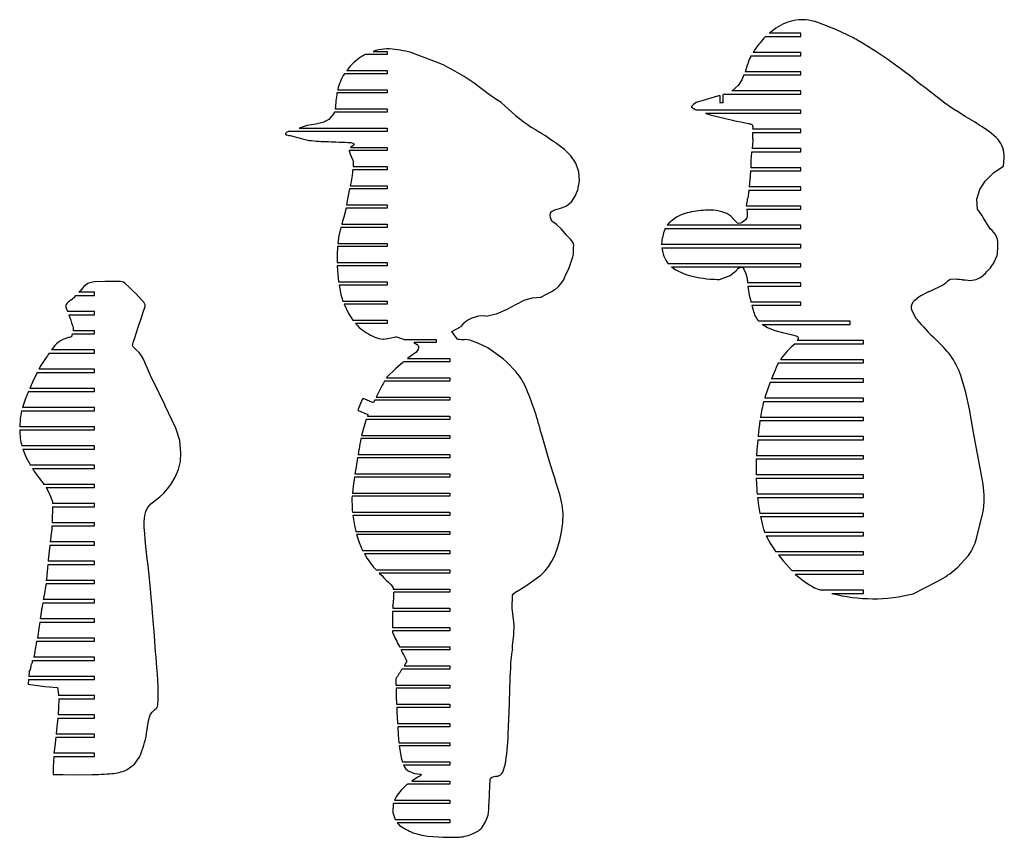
# Model space of a CAD drawing. Extents: x -545 to 865, y -1806 to 2117.
# Tile 3 of 12: x 225 to 532, y -1806 to -1551. Entities that reach past the tile are written whole.
import ezdxf

# ---------------------------------------------------------------- set-up
doc = ezdxf.new("R2010")
doc.units = 0
doc.layers.get('0').update_dxf_attribs({"linetype": 'CONTINUOUS'})

msp = doc.modelspace()

# ---------------------------------------------------------------- linework, layer by layer
at = {"color": 7, "linetype": 'CONTINUOUS'}
for p, q in [((479.42, -1554), (473.82, -1551.75)), ((457.51, -1556.16), (457, -1556.71)), ((457.51, -1556.16), (468.58, -1556.16)), ((458.89, -1554.98), (458.68, -1555.16)), ((468.58, -1555.16), (458.68, -1555.16)), ((460.09, -1554.08), (458.89, -1554.98)), ((468.58, -1556.16), (468.58, -1555.16)), ((483.17, -1555.71), (479.42, -1554)), ((457, -1556.71), (456.16, -1557.7)), ((487.82, -1558.25), (486.78, -1557.66)), ((491.96, -1560.81), (487.82, -1558.25)), ((339.32, -1561.81), (332.46, -1561.81)), ((334.9, -1560.81), (339.32, -1560.81)), ((339.32, -1560.81), (339.32, -1561.81)), ((355.54, -1564.51), (348.39, -1561.76)), ((453.01, -1562.16), (468.58, -1562.16)), ((468.58, -1561.16), (453.66, -1561.16)), ((468.58, -1562.16), (468.58, -1561.16)), ((495.76, -1563.37), (491.96, -1560.81)), ((330.52, -1562.95), (329.9, -1563.45)), ((331, -1562.62), (330.52, -1562.95)), ((357.01, -1565.15), (355.54, -1564.51)), ((360.44, -1566.98), (357.01, -1565.15)), ((496.59, -1563.97), (495.76, -1563.37)), ((499.99, -1566.48), (496.59, -1563.97)), ((339.32, -1567.81), (325.93, -1567.81)), ((326.66, -1566.81), (339.32, -1566.81)), ((339.32, -1566.81), (339.32, -1567.81)), ((363.4, -1568.64), (360.44, -1566.98)), ((366.53, -1570.72), (363.4, -1568.64)), ((450.78, -1568.16), (450.09, -1569.76)), ((450.78, -1568.16), (468.58, -1568.16)), ((451.34, -1566.57), (451.13, -1567.16)), ((468.58, -1567.16), (451.13, -1567.16)), ((451.45, -1566.23), (451.34, -1566.57)), ((468.58, -1568.16), (468.58, -1567.16)), ((370.9, -1574.1), (366.53, -1570.72)), ((449.01, -1571.46), (447.2, -1572.99)), ((450.09, -1569.76), (449.01, -1571.46)), ((506.39, -1571.44), (504.91, -1570.29)), ((507.26, -1572.12), (506.39, -1571.44)), ((339.32, -1573.81), (323.62, -1573.81)), ((323.84, -1572.81), (339.32, -1572.81)), ((339.32, -1572.81), (339.32, -1573.81)), ((443.23, -1574.63), (441.43, -1575.14)), ((443.23, -1574.63), (443.23, -1576.8)), ((444.73, -1574.16), (444.23, -1574.33)), ((444.23, -1576.8), (444.23, -1574.33)), ((444.73, -1574.16), (468.58, -1574.16)), ((447.2, -1572.99), (446.94, -1573.16)), ((468.58, -1573.16), (446.94, -1573.16)), ((468.58, -1574.16), (468.58, -1573.16)), ((513.49, -1577.01), (507.26, -1572.12)), ((377.18, -1578.83), (374.93, -1576.83)), ((441.43, -1575.14), (435.88, -1576.81)), ((443.23, -1576.8), (444.23, -1576.8)), ((322.82, -1579.81), (322.57, -1580.36)), ((339.32, -1579.81), (322.82, -1579.81)), ((323.1, -1578.71), (323.08, -1578.81)), ((323.08, -1578.81), (339.32, -1578.81)), ((339.32, -1578.81), (339.32, -1579.81)), ((468.58, -1579.16), (435.99, -1579.16)), ((438.75, -1580.16), (468.58, -1580.16)), ((440.24, -1580.61), (447.23, -1582.3)), ((468.58, -1580.16), (468.58, -1579.16)), ((447.23, -1582.3), (447.54, -1582.37)), ((339.32, -1585.81), (308.5, -1585.81)), ((308.96, -1587.12), (312.88, -1588.19)), ((311.81, -1584.81), (339.32, -1584.81)), ((339.32, -1584.81), (339.32, -1585.81)), ((387.87, -1586.64), (386.91, -1586.03)), ((453.51, -1586.16), (468.58, -1586.16)), ((468.58, -1585.16), (453.54, -1585.16)), ((468.58, -1586.16), (468.58, -1585.16)), ((312.88, -1588.19), (314.9, -1588.63)), ((453.5, -1588.7), (453.31, -1591.16)), ((453.5, -1588.27), (453.5, -1588.7)), ((327.45, -1591.81), (327.46, -1591.93)), ((339.32, -1591.81), (327.45, -1591.81)), ((327.97, -1590.73), (327.89, -1590.81)), ((327.89, -1590.81), (339.32, -1590.81)), ((328.23, -1590.53), (327.97, -1590.73)), ((339.32, -1590.81), (339.32, -1591.81)), ((453.15, -1592.46), (452.95, -1594.92)), ((453.18, -1592.16), (453.15, -1592.46)), ((453.18, -1592.16), (468.58, -1592.16)), ((468.58, -1591.16), (453.31, -1591.16)), ((468.58, -1592.16), (468.58, -1591.16)), ((328.71, -1595.8), (328.67, -1596.81)), ((452.95, -1595.55), (452.92, -1596.96)), ((452.95, -1594.92), (452.95, -1595.55)), ((531.9, -1596.71), (532.1, -1594.03)), ((532.1, -1594.03), (532.1, -1593.89)), ((328.61, -1597.81), (328.61, -1597.82)), ((339.32, -1597.81), (328.61, -1597.81)), ((328.67, -1596.81), (339.32, -1596.81)), ((339.32, -1596.81), (339.32, -1597.81)), ((452.86, -1598.16), (452.7, -1599.72)), ((452.86, -1598.16), (468.58, -1598.16)), ((452.92, -1596.96), (452.91, -1597.16)), ((468.58, -1597.16), (452.91, -1597.16)), ((468.58, -1598.16), (468.58, -1597.16)), ((328.18, -1601.11), (327.73, -1602.81)), ((452.7, -1599.72), (452.36, -1603.16)), ((327.52, -1603.81), (326.96, -1606.86)), ((339.32, -1603.81), (327.52, -1603.81)), ((327.73, -1602.81), (339.32, -1602.81)), ((339.32, -1602.81), (339.32, -1603.81)), ((452.26, -1604.16), (451.93, -1606.82)), ((452.26, -1604.16), (468.58, -1604.16)), ((468.58, -1603.16), (452.36, -1603.16)), ((468.58, -1604.16), (468.58, -1603.16)), ((326.96, -1606.86), (326.65, -1608.81)), ((326.46, -1609.81), (325.78, -1612.66)), ((339.32, -1609.81), (326.46, -1609.81)), ((326.65, -1608.81), (339.32, -1608.81)), ((339.32, -1608.81), (339.32, -1609.81)), ((445.43, -1611.5), (443.9, -1610.96)), ((451.58, -1608.94), (451.58, -1609.16)), ((468.58, -1609.16), (451.58, -1609.16)), ((451.64, -1610.16), (468.58, -1610.16)), ((468.58, -1610.16), (468.58, -1609.16)), ((325.1, -1614.81), (339.32, -1614.81)), ((339.32, -1614.81), (339.32, -1615.81)), ((392.23, -1614.87), (390.74, -1613.83)), ((393.73, -1616.35), (392.23, -1614.87)), ((427.31, -1614.54), (426.77, -1615.16)), ((429.35, -1612.79), (427.31, -1614.54)), ((527.66, -1616.27), (525.54, -1612.77)), ((339.32, -1615.81), (324.82, -1615.81)), ((394.42, -1617.09), (393.73, -1616.35)), ((395.35, -1618.2), (394.42, -1617.09)), ((426.19, -1616.16), (426.07, -1616.43)), ((426.19, -1616.16), (468.58, -1616.16)), ((468.58, -1615.16), (426.77, -1615.16)), ((468.58, -1616.16), (468.58, -1615.16)), ((323.89, -1620.81), (339.32, -1620.81)), ((339.32, -1620.81), (339.32, -1621.81)), ((396.52, -1619.39), (395.35, -1618.2)), ((425.04, -1620.95), (425.03, -1621.16)), ((339.32, -1621.81), (323.79, -1621.81)), ((397.51, -1624.13), (397.55, -1622.15)), ((468.58, -1621.16), (425.03, -1621.16)), ((425.16, -1622.16), (468.58, -1622.16)), ((468.58, -1622.16), (468.58, -1621.16)), ((529.85, -1624.59), (529.94, -1624.12)), ((529.94, -1624.12), (530.04, -1621.98)), ((323.67, -1626.81), (339.32, -1626.81)), ((339.32, -1626.81), (339.32, -1627.81)), ((396.42, -1627.87), (397.33, -1624.97)), ((397.33, -1624.97), (397.51, -1624.13)), ((468.58, -1627.16), (427.12, -1627.16)), ((468.58, -1628.16), (468.58, -1627.16)), ((528.79, -1626.98), (528.84, -1626.91)), ((528.84, -1626.91), (529.85, -1624.59)), ((339.32, -1627.81), (323.71, -1627.81)), ((395.06, -1630.77), (396.06, -1628.72)), ((396.06, -1628.72), (396.42, -1627.87)), ((428.12, -1628.16), (468.58, -1628.16)), ((448.9, -1628.65), (449.56, -1628.3)), ((451.39, -1630.18), (451.74, -1631.78)), ((251.06, -1632.76), (247.85, -1632.85)), ((255.51, -1632.76), (255.11, -1632.75)), ((324.14, -1632.81), (339.32, -1632.81)), ((339.32, -1632.81), (339.32, -1633.81)), ((451.74, -1631.78), (451.85, -1633.16)), ((468.58, -1633.16), (451.85, -1633.16)), ((468.58, -1634.16), (468.58, -1633.16)), ((525.61, -1630.7), (525.68, -1630.64)), ((525.68, -1630.64), (525.76, -1630.58)), ((247.86, -1636.1), (243.01, -1636.1)), ((247.86, -1637.1), (247.86, -1636.1)), ((260.64, -1636.41), (260.45, -1636.24)), ((262.69, -1638.51), (260.64, -1636.41)), ((339.32, -1633.81), (324.28, -1633.81)), ((451.93, -1634.16), (452.28, -1636.25)), ((451.93, -1634.16), (468.58, -1634.16)), ((242.08, -1637.1), (247.86, -1637.1)), ((325.5, -1638.81), (339.32, -1638.81)), ((339.32, -1638.81), (339.32, -1639.81)), ((452.95, -1639.09), (452.96, -1639.16)), ((468.58, -1639.16), (452.96, -1639.16)), ((468.58, -1640.16), (468.58, -1639.16)), ((247.86, -1642.1), (239.51, -1642.1)), ((247.86, -1643.1), (247.86, -1642.1)), ((339.32, -1639.81), (325.9, -1639.81)), ((453.22, -1640.16), (453.64, -1641.66)), ((453.22, -1640.16), (468.58, -1640.16)), ((239.88, -1643.1), (247.86, -1643.1)), ((328.58, -1644.81), (339.32, -1644.81)), ((339.32, -1644.81), (339.32, -1645.81)), ((483.92, -1645.16), (455.4, -1645.16)), ((483.92, -1646.16), (483.92, -1645.16)), ((247.86, -1648.1), (241.29, -1648.1)), ((247.86, -1649.1), (247.86, -1648.1)), ((339.32, -1645.81), (329.38, -1645.81)), ((359.46, -1648.33), (362.23, -1646.92)), ((456.5, -1646.16), (483.92, -1646.16)), ((240.07, -1650.14), (237.95, -1650.84)), ((241.01, -1649.1), (247.86, -1649.1)), ((344.5, -1650.81), (354.66, -1650.81)), ((354.66, -1650.81), (354.66, -1651.81)), ((365.08, -1651), (363.5, -1650.88)), ((467.48, -1651.07), (467.44, -1651.16)), ((488.11, -1651.16), (467.44, -1651.16)), ((488.11, -1652.16), (488.11, -1651.16)), ((510.67, -1650.81), (510.63, -1650.78)), ((510.83, -1650.98), (510.67, -1650.81)), ((235.52, -1652.75), (234.48, -1654.1)), ((247.86, -1654.1), (234.48, -1654.1)), ((247.86, -1655.1), (247.86, -1654.1)), ((354.66, -1651.81), (347.67, -1651.81)), ((374.84, -1656.32), (370.74, -1653.49)), ((466.81, -1652.16), (488.11, -1652.16)), ((232.58, -1656.75), (231.16, -1658.95)), ((233.75, -1655.1), (247.86, -1655.1)), ((358.85, -1657.81), (344.47, -1657.81)), ((346.53, -1656.15), (345.7, -1656.81)), ((345.7, -1656.81), (358.85, -1656.81)), ((358.85, -1656.81), (358.85, -1657.81)), ((379.63, -1660.99), (376.63, -1657.84)), ((488.11, -1657.16), (462.15, -1657.16)), ((488.11, -1658.16), (488.11, -1657.16)), ((231.16, -1658.95), (230.5, -1660.1)), ((247.86, -1660.1), (230.5, -1660.1)), ((247.86, -1661.1), (247.86, -1660.1)), ((341.68, -1660.18), (339.34, -1662.53)), ((341.88, -1660.02), (341.68, -1660.18)), ((344.19, -1658.03), (341.88, -1660.02)), ((461.56, -1658.16), (488.11, -1658.16)), ((229.95, -1661.1), (228.51, -1664.15)), ((229.95, -1661.1), (247.86, -1661.1)), ((358.85, -1663.81), (338.46, -1663.81)), ((339.34, -1662.53), (339.12, -1662.81)), ((339.12, -1662.81), (358.85, -1662.81)), ((358.85, -1662.81), (358.85, -1663.81)), ((460.16, -1661.12), (459.38, -1663.16)), ((488.11, -1663.16), (459.38, -1663.16)), ((488.11, -1664.16), (488.11, -1663.16)), ((520.07, -1667.4), (518.56, -1662.13)), ((227.27, -1667.1), (247.86, -1667.1)), ((247.86, -1666.1), (227.68, -1666.1)), ((247.86, -1667.1), (247.86, -1666.1)), ((269.84, -1671.26), (266.39, -1664.21)), ((336.72, -1667.15), (335.87, -1668.81)), ((459, -1664.16), (457.43, -1668.69)), ((459, -1664.16), (488.11, -1664.16)), ((331.48, -1669.56), (330.23, -1672.62)), ((331.48, -1669.56), (331.63, -1669.62)), ((331.63, -1669.62), (331.77, -1669.28)), ((335.01, -1670.6), (331.77, -1669.28)), ((335.37, -1669.86), (335.01, -1670.6)), ((335.39, -1669.81), (335.37, -1669.86)), ((358.85, -1669.81), (335.39, -1669.81)), ((335.87, -1668.81), (358.85, -1668.81)), ((358.85, -1668.81), (358.85, -1669.81)), ((456.99, -1670.16), (488.11, -1670.16)), ((457.43, -1668.69), (457.29, -1669.16)), ((488.11, -1669.16), (457.29, -1669.16)), ((488.11, -1670.16), (488.11, -1669.16)), ((521.19, -1672.57), (520.07, -1667.4)), ((225.1, -1673.1), (247.86, -1673.1)), ((247.86, -1672.1), (225.34, -1672.1)), ((247.86, -1673.1), (247.86, -1672.1)), ((330.38, -1672.68), (330.23, -1672.62)), ((330.24, -1673.02), (330.38, -1672.68)), ((330.24, -1673.02), (333.31, -1674.27)), ((522.53, -1679.91), (521.19, -1672.57)), ((358.85, -1675.81), (332.77, -1675.81)), ((333.31, -1674.27), (333.12, -1674.81)), ((333.12, -1674.81), (358.85, -1674.81)), ((358.85, -1674.81), (358.85, -1675.81)), ((455.76, -1676.16), (488.11, -1676.16)), ((488.11, -1675.16), (455.91, -1675.16)), ((488.11, -1676.16), (488.11, -1675.16)), ((247.86, -1678.1), (224.51, -1678.1)), ((224.51, -1679.1), (247.86, -1679.1)), ((247.86, -1679.1), (247.86, -1678.1)), ((358.85, -1681.81), (331.12, -1681.81)), ((331.34, -1680.81), (358.85, -1680.81)), ((358.85, -1680.81), (358.85, -1681.81)), ((389.95, -1688.69), (387.59, -1680.64)), ((455.08, -1682.16), (454.82, -1685.45)), ((455.08, -1682.16), (488.11, -1682.16)), ((488.11, -1681.16), (455.18, -1681.16)), ((488.11, -1682.16), (488.11, -1681.16)), ((523.9, -1687.75), (522.53, -1679.91)), ((247.86, -1684.1), (225.17, -1684.1)), ((225.47, -1685.1), (247.86, -1685.1)), ((247.86, -1685.1), (247.86, -1684.1)), ((358.85, -1687.81), (330.03, -1687.81)), ((330.2, -1686.81), (358.85, -1686.81)), ((358.85, -1686.81), (358.85, -1687.81)), ((454.63, -1688.16), (454.57, -1690.23)), ((454.63, -1688.16), (488.11, -1688.16)), ((488.11, -1687.16), (454.7, -1687.16)), ((488.11, -1688.16), (488.11, -1687.16)), ((525.47, -1696.04), (523.9, -1687.75)), ((247.86, -1690.1), (227.86, -1690.1)), ((228.47, -1691.1), (247.86, -1691.1)), ((247.86, -1691.1), (247.86, -1690.1)), ((454.57, -1690.23), (454.57, -1693.16)), ((358.85, -1693.81), (329.1, -1693.81)), ((329.24, -1692.81), (358.85, -1692.81)), ((358.85, -1692.81), (358.85, -1693.81)), ((488.11, -1693.16), (454.57, -1693.16)), ((454.59, -1694.16), (454.77, -1697.66)), ((454.59, -1694.16), (488.11, -1694.16)), ((488.11, -1694.16), (488.11, -1693.16)), ((247.86, -1696.1), (232.06, -1696.1)), ((232.81, -1697.1), (247.86, -1697.1)), ((247.86, -1697.1), (247.86, -1696.1)), ((358.85, -1699.81), (328.34, -1699.81)), ((328.45, -1698.81), (358.85, -1698.81)), ((358.85, -1698.81), (358.85, -1699.81)), ((488.11, -1699.16), (454.9, -1699.16)), ((455, -1700.16), (488.11, -1700.16)), ((488.11, -1700.16), (488.11, -1699.16)), ((234.74, -1703.1), (247.86, -1703.1)), ((247.86, -1702.1), (234.78, -1702.1)), ((247.86, -1703.1), (247.86, -1702.1)), ((234.66, -1706.17), (234.61, -1708.1)), ((328.46, -1704.81), (358.85, -1704.81)), ((328.57, -1705.81), (328.75, -1707.1)), ((358.85, -1705.81), (328.57, -1705.81)), ((358.85, -1704.81), (358.85, -1705.81)), ((488.11, -1705.16), (455.72, -1705.16)), ((455.89, -1706.16), (456.52, -1708.89)), ((455.89, -1706.16), (488.11, -1706.16)), ((488.11, -1706.16), (488.11, -1705.16)), ((523.45, -1713.06), (525.41, -1705.03)), ((234.58, -1709.1), (234.53, -1709.91)), ((234.58, -1709.1), (247.86, -1709.1)), ((247.86, -1708.1), (234.61, -1708.1)), ((247.86, -1709.1), (247.86, -1708.1)), ((329.53, -1710.81), (358.85, -1710.81)), ((358.85, -1711.81), (329.77, -1711.81)), ((358.85, -1710.81), (358.85, -1711.81)), ((488.11, -1711.16), (457.28, -1711.16)), ((457.73, -1712.16), (459.06, -1714.67)), ((457.73, -1712.16), (488.11, -1712.16)), ((488.11, -1712.16), (488.11, -1711.16)), ((233.94, -1715.1), (233.41, -1719.81)), ((233.94, -1715.1), (247.86, -1715.1)), ((247.86, -1714.1), (234.05, -1714.1)), ((247.86, -1715.1), (247.86, -1714.1)), ((331.63, -1716.81), (358.85, -1716.81)), ((358.85, -1717.81), (332.19, -1717.81)), ((358.85, -1716.81), (358.85, -1717.81)), ((488.11, -1717.16), (460.73, -1717.16)), ((461.51, -1718.16), (488.11, -1718.16)), ((488.11, -1718.16), (488.11, -1717.16)), ((517.6, -1721.94), (520.94, -1718.28)), ((233.27, -1721.1), (232.84, -1725.67)), ((233.27, -1721.1), (247.86, -1721.1)), ((233.41, -1719.81), (233.38, -1720.1)), ((247.86, -1720.1), (233.38, -1720.1)), ((247.86, -1721.1), (247.86, -1720.1)), ((334.09, -1720.74), (334.91, -1721.85)), ((334.91, -1721.85), (335.85, -1722.81)), ((463, -1720.03), (465.78, -1723.16)), ((265.38, -1728.89), (264.89, -1723.43)), ((335.85, -1722.81), (358.85, -1722.81)), ((358.85, -1723.81), (336.85, -1723.81)), ((358.85, -1722.81), (358.85, -1723.81)), ((488.11, -1723.16), (465.78, -1723.16)), ((466.8, -1724.16), (488.11, -1724.16)), ((488.11, -1724.16), (488.11, -1723.16)), ((232.72, -1727.49), (232.15, -1730.85)), ((232.75, -1727.1), (232.72, -1727.49)), ((232.75, -1727.1), (247.86, -1727.1)), ((232.84, -1725.67), (232.8, -1726.1)), ((247.86, -1726.1), (232.8, -1726.1)), ((247.86, -1727.1), (247.86, -1726.1)), ((341.19, -1728.43), (341.23, -1728.81)), ((503.68, -1730.27), (507.29, -1728.47)), ((507.29, -1728.47), (510.94, -1726.58)), ((510.94, -1726.58), (512.28, -1725.82)), ((341.23, -1728.81), (358.85, -1728.81)), ((358.85, -1729.81), (341.37, -1729.81)), ((358.85, -1728.81), (358.85, -1729.81)), ((488.11, -1729.16), (474.9, -1729.16)), ((478.26, -1730.16), (488.11, -1730.16)), ((488.11, -1730.16), (488.11, -1729.16)), ((231.8, -1733.1), (247.86, -1733.1)), ((247.86, -1732.1), (231.96, -1732.1)), ((247.86, -1733.1), (247.86, -1732.1)), ((341.03, -1734.13), (341.03, -1734.81)), ((341.03, -1734.81), (358.85, -1734.81)), ((358.85, -1734.81), (358.85, -1735.81)), ((231.37, -1735.39), (230.92, -1738.1)), ((358.85, -1735.81), (341.02, -1735.81)), ((230.59, -1740.37), (230.05, -1744.1)), ((230.77, -1739.1), (230.59, -1740.37)), ((230.77, -1739.1), (247.86, -1739.1)), ((247.86, -1738.1), (230.92, -1738.1)), ((247.86, -1739.1), (247.86, -1738.1)), ((340.96, -1740.81), (358.85, -1740.81)), ((358.85, -1740.81), (358.85, -1741.81)), ((266.62, -1743.51), (266.61, -1743.36)), ((358.85, -1741.81), (340.94, -1741.81)), ((229.88, -1745.1), (247.86, -1745.1)), ((247.86, -1744.1), (230.05, -1744.1)), ((247.86, -1745.1), (247.86, -1744.1)), ((343.14, -1746.81), (358.85, -1746.81)), ((358.85, -1746.81), (358.85, -1747.81)), ((229.27, -1748.67), (228.9, -1750.1)), ((247.86, -1750.1), (228.9, -1750.1)), ((247.86, -1751.1), (247.86, -1750.1)), ((358.85, -1747.81), (343.67, -1747.81)), ((228.56, -1751.1), (247.86, -1751.1)), ((344.61, -1752.81), (358.85, -1752.81)), ((358.85, -1752.81), (358.85, -1753.81)), ((227.51, -1754.71), (227.31, -1756.1)), ((247.86, -1756.1), (227.31, -1756.1)), ((247.86, -1757.1), (247.86, -1756.1)), ((358.85, -1753.81), (343.96, -1753.81)), ((377.67, -1759.97), (377.82, -1754.22)), ((227.24, -1757.1), (227.11, -1758.53)), ((227.24, -1757.1), (247.86, -1757.1)), ((342.04, -1756.87), (342.06, -1758.81)), ((342.06, -1758.81), (358.85, -1758.81)), ((358.85, -1758.81), (358.85, -1759.81)), ((247.86, -1762.1), (236.67, -1762.1)), ((247.86, -1763.1), (247.86, -1762.1)), ((342.08, -1759.81), (342.16, -1763.06)), ((358.85, -1759.81), (342.08, -1759.81)), ((377.5, -1764.58), (377.67, -1759.97)), ((236.7, -1763.1), (247.86, -1763.1)), ((342.24, -1764.81), (358.85, -1764.81)), ((358.85, -1764.81), (358.85, -1765.81)), ((377.28, -1769.47), (377.5, -1764.58)), ((247.86, -1768.1), (236.49, -1768.1)), ((247.86, -1769.1), (247.86, -1768.1)), ((358.85, -1765.81), (342.29, -1765.81)), ((236.4, -1769.1), (247.86, -1769.1)), ((342.44, -1768.83), (342.55, -1770.81)), ((342.55, -1770.81), (358.85, -1770.81)), ((358.85, -1770.81), (358.85, -1771.81)), ((377.1, -1774.34), (377.28, -1769.47)), ((247.86, -1774.1), (235.87, -1774.1)), ((247.86, -1775.1), (247.86, -1774.1)), ((342.6, -1771.81), (342.71, -1774.34)), ((358.85, -1771.81), (342.6, -1771.81)), ((342.71, -1774.34), (342.95, -1776.81)), ((235.75, -1775.1), (247.86, -1775.1)), ((342.95, -1776.81), (358.85, -1776.81)), ((343.07, -1777.81), (343.32, -1779.52)), ((358.85, -1777.81), (343.07, -1777.81)), ((358.85, -1776.81), (358.85, -1777.81)), ((247.86, -1780.1), (235.22, -1780.1)), ((247.86, -1781.1), (247.86, -1780.1)), ((235.13, -1781.1), (247.86, -1781.1)), ((343.8, -1781.98), (344.05, -1782.81)), ((344.05, -1782.81), (358.85, -1782.81)), ((358.85, -1783.81), (344.45, -1783.81)), ((358.85, -1782.81), (358.85, -1783.81)), ((238.08, -1786.79), (242.25, -1786.8)), ((242.25, -1786.8), (247.1, -1786.77)), ((247.1, -1786.77), (249.12, -1786.72)), ((257.23, -1785.6), (258.06, -1785.17)), ((345.64, -1789.81), (345.51, -1789.92)), ((358.85, -1789.81), (345.64, -1789.81)), ((347.01, -1788.81), (358.85, -1788.81)), ((358.85, -1788.81), (358.85, -1789.81)), ((358.85, -1795.81), (341.23, -1795.81)), ((341.56, -1794.81), (358.85, -1794.81)), ((358.85, -1794.81), (358.85, -1795.81)), ((370.87, -1799.42), (371.04, -1797.82)), ((341.85, -1800.81), (358.85, -1800.81)), ((358.85, -1801.81), (342.48, -1801.81)), ((358.85, -1800.81), (358.85, -1801.81)), ((347.38, -1804.95), (350.1, -1805.69)), ((350.1, -1805.69), (351.97, -1805.96)), ((351.97, -1805.96), (356.77, -1806.33)), ((356.77, -1806.33), (361.29, -1806.37))]:
    msp.add_line(p, q, dxfattribs=at)
at = {"color": 7, "linetype": 'CONTINUOUS', "flags": 128}
for points in [[(504.91, -1570.29), (502.65, -1568.51), (501.81, -1567.85), (501.69, -1567.76)], [(374.93, -1576.83), (372.67, -1575.3), (370.9, -1574.1)], [(435.88, -1576.81), (435.03, -1577.38), (434.34, -1578.08), (434.33, -1578.11), (434.33, -1578.13)], [(517.09, -1579.35), (515.28, -1578.21), (513.49, -1577.01)], [(322.57, -1580.36), (321.09, -1582.06), (319.16, -1583.02), (316.97, -1583.55), (314.3, -1584.02), (311.81, -1584.81)], [(438.75, -1580.16), (439.53, -1580.39), (440.24, -1580.61)], [(522.74, -1582.88), (519.92, -1581.12), (517.2, -1579.42), (517.11, -1579.36), (517.09, -1579.35)], [(447.54, -1582.37), (450.71, -1583.06), (452.29, -1583.39), (452.29, -1583.39), (452.29, -1583.39), (452.29, -1583.39), (452.29, -1583.39), (452.29, -1583.39), (452.29, -1583.39), (452.3, -1583.39), (452.3, -1583.39), (452.3, -1583.39), (452.31, -1583.39), (452.32, -1583.39), (452.35, -1583.4), (452.41, -1583.41), (452.51, -1583.43), (452.69, -1583.47), (453.07, -1583.6), (453.26, -1583.71), (453.4, -1583.84), (453.58, -1584.19)], [(524.41, -1583.94), (524.1, -1583.74), (523.57, -1583.4), (522.74, -1582.88)], [(307.57, -1586.45), (307.53, -1586.59), (307.51, -1586.66), (307.5, -1586.7), (307.51, -1586.72), (307.52, -1586.74)], [(321, -1589.01), (321.84, -1589.04), (322.62, -1589.08), (323.22, -1589.11), (324.28, -1589.16), (325.05, -1589.2), (326.03, -1589.23), (327.05, -1589.28), (327.83, -1589.33), (328.57, -1589.5), (328.82, -1589.63), (328.98, -1589.79)], [(328.98, -1589.79), (328.99, -1589.8), (328.99, -1589.82), (328.99, -1589.83), (328.98, -1589.85), (328.95, -1589.91), (328.86, -1590.02), (328.69, -1590.23), (328.23, -1590.53)], [(327.46, -1591.93), (327.77, -1592.9), (328.19, -1593.83), (328.58, -1594.78), (328.69, -1595.28), (328.71, -1595.8)], [(398.29, -1595.76), (396.7, -1593.44), (394.68, -1591.47)], [(390.74, -1613.83), (390.35, -1612.76), (390.23, -1611.94), (390.35, -1611.32), (390.66, -1610.87), (391.73, -1610.3), (393.15, -1609.96), (395.26, -1609.23), (396.89, -1607.86), (398.08, -1606.06), (398.9, -1604.06), (399.39, -1601.26), (399.2, -1598.44), (398.29, -1595.76)], [(523.75, -1610.13), (523.53, -1606.96), (524.41, -1604.01), (526.12, -1601.35), (528.84, -1598.71), (531.9, -1596.71)], [(451.64, -1610.16), (451.77, -1611.32), (451.82, -1612.24), (451.7, -1612.8), (451.38, -1613.34), (450.17, -1614.32), (449.69, -1614.5), (449.21, -1614.55), (448.78, -1614.44), (447.68, -1613.43), (446.62, -1612.32), (445.43, -1611.5)], [(525.54, -1612.77), (525.04, -1612), (524.53, -1611.26), (524.52, -1611.24)], [(325.78, -1612.66), (325.4, -1613.84), (325.1, -1614.81)], [(324.82, -1615.81), (324.23, -1618.42), (323.89, -1620.81)], [(323.79, -1621.81), (323.66, -1624.46), (323.67, -1626.81)], [(323.71, -1627.81), (323.89, -1630.57), (324.14, -1632.81)], [(428.12, -1628.16), (429.45, -1629.1), (432.09, -1630.36)], [(443.18, -1632.04), (446.45, -1630.86), (448.52, -1629.16)], [(449.56, -1628.3), (449.91, -1628.2), (450.1, -1628.22), (450.27, -1628.29), (450.55, -1628.53), (450.76, -1628.84), (451.39, -1630.18)], [(255.11, -1632.75), (253.09, -1632.75), (251.06, -1632.76)], [(260.45, -1636.24), (258.94, -1634.7), (257.38, -1633.21)], [(513.83, -1633.16), (514.47, -1632.47), (514.85, -1632.19), (515.28, -1632), (517.15, -1631.93)], [(517.15, -1631.93), (517.48, -1631.96), (517.57, -1631.97), (517.63, -1631.98), (518.05, -1632.02), (518.88, -1632.13), (518.93, -1632.13), (518.93, -1632.13), (518.93, -1632.13), (518.93, -1632.13), (518.93, -1632.13), (518.93, -1632.13), (518.93, -1632.13), (518.93, -1632.13), (518.93, -1632.13), (518.94, -1632.13), (518.94, -1632.13), (518.95, -1632.14), (518.96, -1632.14), (518.99, -1632.14), (519.04, -1632.15), (519.15, -1632.16), (519.38, -1632.19), (519.85, -1632.24), (520.69, -1632.34)], [(244.24, -1634.74), (243.37, -1635.71), (243.01, -1636.1)], [(324.28, -1633.81), (324.88, -1636.8), (325.5, -1638.81)], [(387.32, -1637.56), (389.28, -1636.6), (390.79, -1635.8)], [(370.13, -1643.52), (373.46, -1642.87), (376.6, -1641.46), (379.66, -1639.78), (382.1, -1638.59), (384.64, -1637.77), (387.32, -1637.56)], [(504.7, -1644.48), (503.27, -1641.85), (503.11, -1641.12), (503.14, -1640.38), (503.34, -1639.66), (503.7, -1639)], [(238.91, -1640.6), (239.18, -1641.36), (239.51, -1642.1)], [(262.51, -1643.93), (263.15, -1641.95), (263.72, -1640.49), (263.74, -1640.22), (263.7, -1639.98)], [(325.9, -1639.81), (327.23, -1642.72), (328.58, -1644.81)], [(260.24, -1650.95), (261.49, -1647.01), (262.51, -1643.93)], [(329.38, -1645.81), (330, -1646.49), (330.5, -1647.02)], [(361.32, -1650.73), (360.28, -1649.39), (359.46, -1648.33)], [(456.5, -1646.16), (456.57, -1646.2), (458.17, -1647.11)], [(458.17, -1647.11), (460.43, -1648.04), (462.79, -1648.69), (464.21, -1648.93), (465.52, -1649.27), (466.95, -1649.69), (466.95, -1649.69), (466.95, -1649.69), (466.95, -1649.69), (466.95, -1649.69), (466.95, -1649.69), (466.95, -1649.69), (466.95, -1649.69), (466.95, -1649.69), (466.95, -1649.69), (466.96, -1649.69), (466.97, -1649.69), (466.99, -1649.7), (467.03, -1649.71), (467.11, -1649.74), (467.24, -1649.78), (467.49, -1649.94)], [(260.92, -1654.02), (260.24, -1653.43), (259.92, -1653.11), (259.83, -1652.91), (259.78, -1652.69), (259.82, -1652.24), (259.96, -1651.81), (260.24, -1650.95)], [(337.96, -1650.72), (338.05, -1650.73), (338.11, -1650.74)], [(338.11, -1650.74), (340.06, -1650.43), (341.99, -1650.01)], [(370.74, -1653.49), (367.62, -1651.97), (365.08, -1651)], [(467.49, -1649.94), (467.59, -1650.07), (467.66, -1650.2), (467.68, -1650.33), (467.66, -1650.5), (467.48, -1651.07)], [(266.39, -1664.21), (265.73, -1662.82), (265.04, -1661.32), (264.4, -1659.87), (263.72, -1658.23), (263.18, -1657.01), (262.61, -1655.93), (261.84, -1654.91), (260.92, -1654.02)], [(347.67, -1651.81), (348.65, -1652.39), (348.94, -1652.71), (349.11, -1653.06), (349.14, -1653.43), (349.01, -1653.88), (348.72, -1654.35), (348.27, -1654.85), (346.53, -1656.15)], [(344.47, -1657.81), (344.32, -1657.93), (344.19, -1658.03)], [(376.63, -1657.84), (375.63, -1656.99), (374.84, -1656.32)], [(227.27, -1667.1), (226.2, -1669.54), (225.34, -1672.1)], [(225.1, -1673.1), (224.7, -1675.58), (224.51, -1678.1)], [(274.89, -1686.37), (274.49, -1682.37), (273.26, -1678.54), (269.89, -1671.36), (269.84, -1671.26)], [(332.77, -1675.81), (332.01, -1678.21), (331.34, -1680.81)], [(455.76, -1676.16), (455.7, -1676.53), (455.64, -1676.93)], [(225.47, -1685.1), (226.53, -1687.66), (227.86, -1690.1)], [(330.5, -1685.11), (330.33, -1686.06), (330.2, -1686.81)], [(454.82, -1685.45), (454.82, -1685.46), (454.82, -1685.48), (454.82, -1685.54), (454.8, -1685.77), (454.73, -1686.67), (454.7, -1687.16)], [(264.41, -1703.43), (265.51, -1702.14), (266.89, -1701.06), (268.29, -1700), (269.55, -1698.83), (270.72, -1697.53), (271.76, -1696.14), (273.09, -1693.9), (274.1, -1691.49), (274.7, -1688.96), (274.89, -1686.37)], [(330.03, -1687.81), (329.58, -1690.61), (329.24, -1692.81)], [(393.81, -1710.95), (394.2, -1708.12), (394.28, -1705.3), (393.98, -1702.48), (393.34, -1699.68), (392.82, -1697.9), (392.15, -1695.76), (391.65, -1694.18), (391.07, -1692.29), (390.55, -1690.6), (389.95, -1688.69)], [(329.1, -1693.81), (328.72, -1696.61), (328.45, -1698.81)], [(232.81, -1697.1), (233.49, -1698.4), (234.13, -1699.88)], [(454.77, -1697.66), (454.83, -1698.35), (454.9, -1699.16)], [(234.13, -1699.88), (234.47, -1700.68), (234.78, -1701.46)], [(328.34, -1699.81), (328.34, -1699.81), (328.34, -1699.82)], [(455, -1700.16), (455.36, -1702.67), (455.72, -1705.16)], [(234.74, -1703.1), (234.71, -1704.62), (234.66, -1706.17)], [(234.78, -1701.46), (234.79, -1701.77), (234.78, -1702.1)], [(264.89, -1723.43), (264.66, -1721.4), (264.38, -1719.38), (264.13, -1717.43), (263.92, -1715.51), (263.72, -1713.37), (263.55, -1711.47), (263.41, -1709.59), (263.38, -1707.68), (263.58, -1705.81), (263.88, -1704.58), (264.41, -1703.43)], [(328.75, -1707.1), (329.1, -1708.94), (329.53, -1710.81)], [(234.53, -1709.91), (234.41, -1711.02), (234.28, -1712.13), (234.28, -1712.13), (234.28, -1712.13), (234.28, -1712.13), (234.28, -1712.13), (234.28, -1712.13), (234.28, -1712.13), (234.28, -1712.13), (234.28, -1712.13), (234.28, -1712.13), (234.28, -1712.14), (234.27, -1712.15), (234.27, -1712.17), (234.27, -1712.2), (234.26, -1712.28), (234.24, -1712.44), (234.21, -1712.74), (234.14, -1713.3), (234.05, -1714.1)], [(456.52, -1708.89), (456.89, -1710.13), (457.28, -1711.16)], [(329.77, -1711.81), (330.51, -1714.29), (331.63, -1716.81)], [(387.27, -1724.47), (388.62, -1723.12), (389.81, -1721.64), (390.8, -1720.06), (391.66, -1718.29), (392.55, -1715.9), (393.23, -1713.48), (393.81, -1710.95)], [(459.06, -1714.67), (459.88, -1715.94), (460.73, -1717.16)], [(332.19, -1717.81), (333.1, -1719.3), (334.09, -1720.74)], [(461.51, -1718.16), (462.25, -1719.08), (463, -1720.03)], [(336.85, -1723.81), (337.65, -1724.62), (338.27, -1725.28), (339.01, -1726.05), (339.8, -1726.77), (340.59, -1727.53), (341.19, -1728.43)], [(378.46, -1730.67), (378.88, -1730.15), (379.44, -1729.75), (380.61, -1729.08), (382.9, -1727.64), (387.27, -1724.47)], [(472.79, -1728.41), (473.97, -1728.84), (474.9, -1729.16)], [(266.61, -1743.36), (266.3, -1739.74), (266, -1736.22), (265.99, -1736.13), (265.99, -1736.13), (265.99, -1736.13), (265.99, -1736.13), (265.99, -1736.13), (265.99, -1736.13), (265.99, -1736.13), (265.99, -1736.13), (265.99, -1736.12), (265.99, -1736.12), (265.99, -1736.12), (265.99, -1736.11), (265.99, -1736.1), (265.98, -1736.08), (265.98, -1736.02), (265.97, -1735.92), (265.95, -1735.7), (265.91, -1735.22), (265.84, -1734.32), (265.7, -1732.51), (265.38, -1728.89)], [(378.99, -1740), (378.4, -1734.78), (378.46, -1730.67)], [(341.02, -1735.81), (340.98, -1738.61), (340.96, -1740.81)], [(378.51, -1746.43), (378.83, -1743.22), (378.99, -1740)], [(267.8, -1763.17), (267.81, -1761.11), (267.77, -1759.24), (267.64, -1757.26), (267.51, -1755.41), (267.37, -1753.33), (267.24, -1751.78), (267.1, -1750.08), (266.98, -1748.42), (266.86, -1746.89), (266.71, -1745.08), (266.62, -1743.51)], [(340.94, -1741.81), (340.94, -1742.1), (340.94, -1742.33)], [(378.42, -1747.58), (378.47, -1746.94), (378.51, -1746.43)], [(345.47, -1751.3), (345.07, -1752.06), (344.61, -1752.81)], [(227.11, -1758.53), (232.39, -1759.24), (236.3, -1759.53)], [(236.3, -1759.53), (236.56, -1760.87), (236.67, -1762.1)], [(236.7, -1763.1), (236.64, -1765.79), (236.49, -1768.1)], [(266.62, -1766.59), (267.34, -1765.96), (267.57, -1765.54), (267.7, -1765.08), (267.8, -1763.17)], [(342.16, -1763.06), (342.21, -1764.04), (342.24, -1764.81)], [(264.16, -1773.97), (264.79, -1770.01), (265.3, -1768.07), (265.87, -1767.26), (266.62, -1766.59)], [(342.29, -1765.81), (342.37, -1767.5), (342.44, -1768.83)], [(236.4, -1769.1), (236.12, -1771.88), (235.87, -1774.1)], [(235.75, -1775.1), (235.44, -1777.95), (235.22, -1780.1)], [(343.32, -1779.52), (343.59, -1780.9), (343.8, -1781.98)], [(235.13, -1781.1), (234.94, -1784.48), (235, -1786.71)], [(258.06, -1785.17), (260.37, -1783.49), (262, -1781.14)], [(344.45, -1783.81), (344.53, -1783.99), (345.08, -1784.89), (345.87, -1785.6), (347.83, -1786.41), (349.67, -1786.67), (349.88, -1786.73), (349.92, -1786.77)], [(373.67, -1787.35), (374.72, -1786.87), (375.15, -1786.48), (375.48, -1785.99), (376.17, -1783.75)], [(349.92, -1786.77), (349.94, -1786.79), (349.94, -1786.82), (349.94, -1786.85), (349.92, -1786.88), (349.78, -1787.05), (349.5, -1787.25), (348.92, -1787.61), (347.74, -1788.33), (347.01, -1788.81)], [(371.26, -1792.74), (371.43, -1790.32), (371.46, -1788.52), (371.48, -1788.23), (371.54, -1788.09), (371.64, -1787.97)], [(371.04, -1797.82), (371.04, -1796.55), (371.15, -1795.31), (371.15, -1795.28), (371.15, -1795.28), (371.15, -1795.28), (371.15, -1795.28), (371.15, -1795.28), (371.15, -1795.28), (371.15, -1795.28), (371.15, -1795.28), (371.15, -1795.28), (371.15, -1795.28), (371.15, -1795.28), (371.15, -1795.27), (371.15, -1795.27), (371.15, -1795.26), (371.16, -1795.24), (371.16, -1795.2), (371.17, -1795.11), (371.18, -1794.95), (371.21, -1794.62), (371.24, -1794.01), (371.26, -1792.74)], [(341.23, -1795.81), (341.09, -1798.66), (341.85, -1800.81)], [(342.09, -1793.69), (341.77, -1794.32), (341.56, -1794.81)], [(368.93, -1803.43), (370.06, -1801.52), (370.87, -1799.42)], [(342.48, -1801.81), (342.86, -1802.29), (343.17, -1802.66)]]:
    msp.add_lwpolyline(points, dxfattribs=at)
at = {"color": 7, "linetype": 'CONTINUOUS'}
for centre, radius, start, end in [((469.11, -1565.36), 14.44, 102.2549, 128.6428), ((468.62, -1561.27), 10.35, 82.5547, 104.4392), ((469.28, -1564.84), 13.85, 70.8695, 87.1782), ((465.5, -1592.74), 41.03, 58.7674, 64.4924), ((472.47, -1572.12), 21.78, 138.5258, 149.7716), ((366.83, -1625.41), 72.29, 118.384, 119.7116), ((339.45, -1573.93), 13.89, 80.5633, 109.1163), ((338.95, -1587.66), 27.57, 69.9783, 84.2132), ((470.7, -1571.24), 19.89, 152.8323, 165.4105), ((343.52, -1579.82), 21.29, 129.7497, 142.3324), ((339.64, -1576.49), 16.22, 147.6506, 166.8851), ((464.76, -1615.18), 60.11, 52.09, 54.1195), ((370.83, -1581.36), 47.8, 170.9104, 176.824), ((412.08, -1541.85), 50.85, 226.6599, 240.3279), ((438.92, -1572.56), 7.22, 230.4995, 246.028), ((509.95, -1608.84), 28.8, 45.3927, 59.8627), ((309.84, -1580.92), 6.26, 248.2489, 261.9306), ((309.11, -1587.71), 1.99, 107.9658, 140.8739), ((302.6, -1714.37), 153.57, 53.1574, 56.2714), ((337.38, -1586.93), 116.13, 359.3362, 0.3796), ((450.57, -1584.55), 3.03, 348.4726, 6.7476), ((322.4, -1517.3), 71.72, 263.9977, 268.8859), ((523.22, -1593.86), 8.88, 359.8571, 38.4686), ((313.34, -1597.49), 15.28, 346.2991, 358.7658), ((345.09, -1590.29), 108.11, 350.0626, 351.2005), ((437.37, -1627.25), 16.53, 100.4125, 119.0327), ((440.08, -1639.63), 29.2, 89.8523, 101.2389), ((440.3, -1622.85), 12.42, 73.1566, 90.6714), ((480.08, -1641.01), 53.49, 33.8212, 35.2644), ((439.71, -1621.92), 14.7, 158.0609, 176.2052), ((524.31, -1621.02), 5.81, 350.4256, 54.846), ((394.72, -1621.64), 2.87, 349.8234, 51.3835), ((434.84, -1621.24), 9.73, 185.41, 217.4554), ((511.09, -1615.12), 21.31, 313.4954, 326.1623), ((449.19, -1629.26), 0.678, 115.5689, 172.0848), ((247.91, -1637.36), 4.52, 90.8256, 144.4966), ((255.85, -1635.44), 2.7, 55.6005, 97.2754), ((386.33, -1627.69), 9.26, 298.8033, 340.5667), ((444.91, -1587.42), 44.81, 253.3866, 263.7882), ((444.76, -1496.16), 135.9, 268.0171, 269.3324), ((494.73, -1602.86), 35.82, 292.9076, 302.2173), ((521.28, -1625.9), 6.47, 264.7074, 311.9746), ((567.09, -1610.93), 117.56, 192.4377, 193.8565), ((515.55, -1652.19), 17.73, 112.8036, 131.9289), ((240.3, -1640.5), 1.39, 121.8986, 184.0924), ((244.71, -1644.02), 6.96, 126.4807, 137.6066), ((233.79, -1629.07), 11.55, 305.9507, 315.9279), ((257.59, -1643.1), 6.87, 27.0795, 41.9927), ((462.37, -1639.46), 9.01, 194.1514, 219.2456), ((406.13, -1586.61), 175.59, 198.7689, 199.9117), ((369.27, -1652.41), 8.93, 84.5157, 142.0425), ((559.01, -1599.24), 70.69, 219.792, 226.8112), ((238.88, -1647.6), 2.47, 348.2278, 28.9066), ((344.91, -1629.19), 22.93, 231.0588, 245.6649), ((241.67, -1658.06), 8.13, 117.2299, 139.1754), ((240.01, -1649.14), 0.998, 273.0353, 2.3006), ((339.3, -1640.44), 10.37, 248.2996, 262.559), ((322.26, -1716.57), 69.42, 71.3189, 73.4906), ((388.69, -1284.56), 367.19, 265.7245, 266.0662), ((474.66, -1688.84), 52.37, 39.3044, 46.3051), ((481.79, -1670.79), 23.91, 128.8017, 145.2373), ((311.85, -1712.29), 96.8, 143.7873, 144.9821), ((495.36, -1670.16), 24.55, 19.0899, 36.1647), ((364.46, -1673.72), 19.8, 21.1263, 39.9961), ((492.3, -1674.46), 34.8, 152.0643, 157.4683), ((443.23, -1720.66), 119.2, 151.5131, 153.3248), ((298.8, -1694.93), 76.73, 156.3547, 157.9366), ((298.17, -1702.47), 92.04, 13.7182, 22.9444), ((504.64, -1683.09), 49.38, 164.8202, 170.7593), ((245.6, -1678.84), 21.1, 180.7217, 194.4544), ((575.28, -1692.13), 120.6, 172.7599, 174.7816), ((420.87, -1700.26), 91.62, 168.3795, 170.4765), ((293.89, -1648.01), 78.35, 213.3711, 216.0371), ((577.04, -1432.37), 434.24, 217.0668, 217.3988), ((500.73, -1700.38), 25.11, 349.3295, 9.9671), ((370.3, -1701.24), 41.99, 178.0623, 184.8786), ((504.64, -1707.23), 19.69, 325.8604, 342.7997), ((498.2, -1700.91), 28.61, 299.4704, 312.6841), ((488.48, -1699.96), 32.49, 228.1438, 241.1256), ((15.73, -1699.48), 218.68, 351.42, 351.7523), ((326.7, -1730.84), 14.71, 347.0644, 4.0001), ((491.19, -1681.1), 50.74, 255.2313, 284.2565), ((-17.87, -1687.42), 253.81, 349.1058, 349.6314), ((431.88, -1700.37), 100.15, 204.7662, 207.6214), ((106.69, -1725.69), 124.72, 349.3862, 351.0463), ((294.49, -1775.36), 56.37, 25.2717, 29.2602), ((408.07, -1753.6), 30.26, 168.5321, 181.1743), ((218.8, -1750.81), 9.54, 335.8445, 351.7077), ((225.84, -1750.92), 2.72, 332.2362, 356.0289), ((415.03, -1800.55), 85.06, 146.6705, 149.1039), ((230.52, -1767.73), 34.21, 336.9229, 349.4824), ((307.64, -1772.17), 69.5, 350.4032, 358.206), ((239.87, -1665.45), 121.35, 267.6979, 269.1546), ((238.11, -1571.4), 215.6, 272.9261, 273.8744), ((252.11, -1771.79), 14.73, 272.2165, 290.3282), ((356.25, -1803.1), 17.01, 129.1999, 146.3946), ((373.72, -1791.15), 3.8, 90.759, 123.2842), ((361.59, -1773.81), 34.23, 237.4531, 245.4662), ((360.66, -1793.46), 12.92, 272.8159, 292.8844), ((362.77, -1796.79), 9.06, 288.7549, 312.8364)]:
    msp.add_arc(centre, radius, start, end, dxfattribs=at)

doc.saveas('drawing.dxf')
